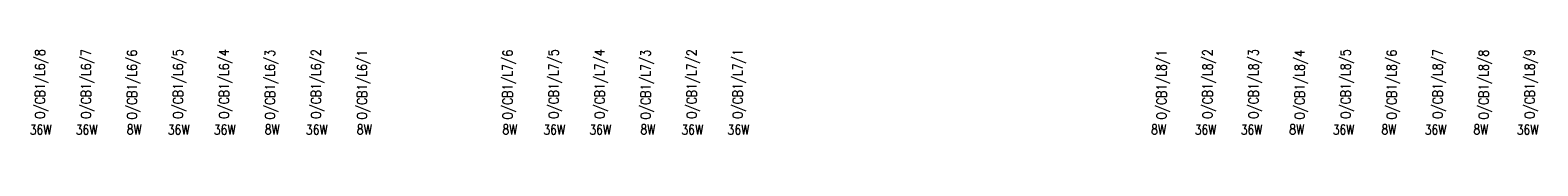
# Model space of a CAD drawing. Header units: inches. Extents: x -145354 to -97635, y 38777 to 78670.
# Tile 214 of 231: x -117043 to -113969, y 50685 to 50835. Entities that reach past the tile are written whole.
import ezdxf

# ---------------------------------------------------------------- set-up
doc = ezdxf.new("R2010")
doc.units = ezdxf.units.IN
doc.header["$MEASUREMENT"] = 0
doc.layers.add('E35', color=6, linetype='Continuous')
doc.styles.add('ROMANS', font='romans', dxfattribs={"width": 0.85})

msp = doc.modelspace()

# ---------------------------------------------------------------- texts
at = {"layer": 'E35', "style": 'ROMANS', "width": 0.8}
for s, p in [('O/CB1/L6/8', (-117012.68, 50716.9)), ('O/CB1/L6/7', (-116918.88, 50716.9)), ('O/CB1/L6/5', (-116731.27, 50716.9)), ('O/CB1/L6/4', (-116637.47, 50716.9)), ('O/CB1/L6/2', (-116449.87, 50716.9)), ('O/CB1/L7/5', (-115965.61, 50716.9)), ('O/CB1/L7/4', (-115871.8, 50716.9)), ('O/CB1/L7/2', (-115684.2, 50716.9)), ('O/CB1/L7/1', (-115590.34, 50716.9)), ('O/CB1/L8/2', (-114632.54, 50716.9)), ('O/CB1/L8/3', (-114538.74, 50716.9)), ('O/CB1/L8/5', (-114351.14, 50716.9)), ('O/CB1/L8/7', (-114163.53, 50716.9)), ('O/CB1/L8/9', (-113975.93, 50716.9)), ('O/CB1/L6/6', (-116825.07, 50715.55)), ('O/CB1/L6/3', (-116543.67, 50715.55)), ('O/CB1/L6/1', (-116356, 50715.55)), ('O/CB1/L7/6', (-116059.41, 50715.55)), ('O/CB1/L7/3', (-115778, 50715.55)), ('O/CB1/L8/1', (-114726.4, 50715.55)), ('O/CB1/L8/4', (-114444.94, 50715.55)), ('O/CB1/L8/6', (-114257.33, 50715.55)), ('O/CB1/L8/8', (-114069.73, 50715.55))]:
    msp.add_text(s, height=20, rotation=90, dxfattribs=at).set_placement(p)
for s, p in [('36W', (-117043.23, 50684.9)), ('36W', (-116949.43, 50684.9)), ('8W', (-116845.56, 50685.45)), ('36W', (-116761.83, 50684.9)), ('36W', (-116668.02, 50684.9)), ('8W', (-116564.16, 50685.45)), ('36W', (-116480.42, 50684.9)), ('8W', (-116376.49, 50685.45)), ('8W', (-116079.89, 50685.45)), ('36W', (-115996.16, 50684.9)), ('36W', (-115902.36, 50684.9)), ('8W', (-115798.49, 50685.45)), ('36W', (-115714.75, 50684.9)), ('36W', (-115620.89, 50684.9)), ('8W', (-114757.35, 50685.45)), ('36W', (-114668.65, 50684.9)), ('36W', (-114574.85, 50684.9)), ('8W', (-114475.88, 50685.45)), ('36W', (-114387.25, 50684.9)), ('8W', (-114288.28, 50685.45)), ('36W', (-114199.65, 50684.9)), ('8W', (-114100.68, 50685.45)), ('36W', (-114012.04, 50684.9))]:
    msp.add_text(s, height=20, dxfattribs=at).set_placement(p)

doc.saveas('drawing.dxf')
